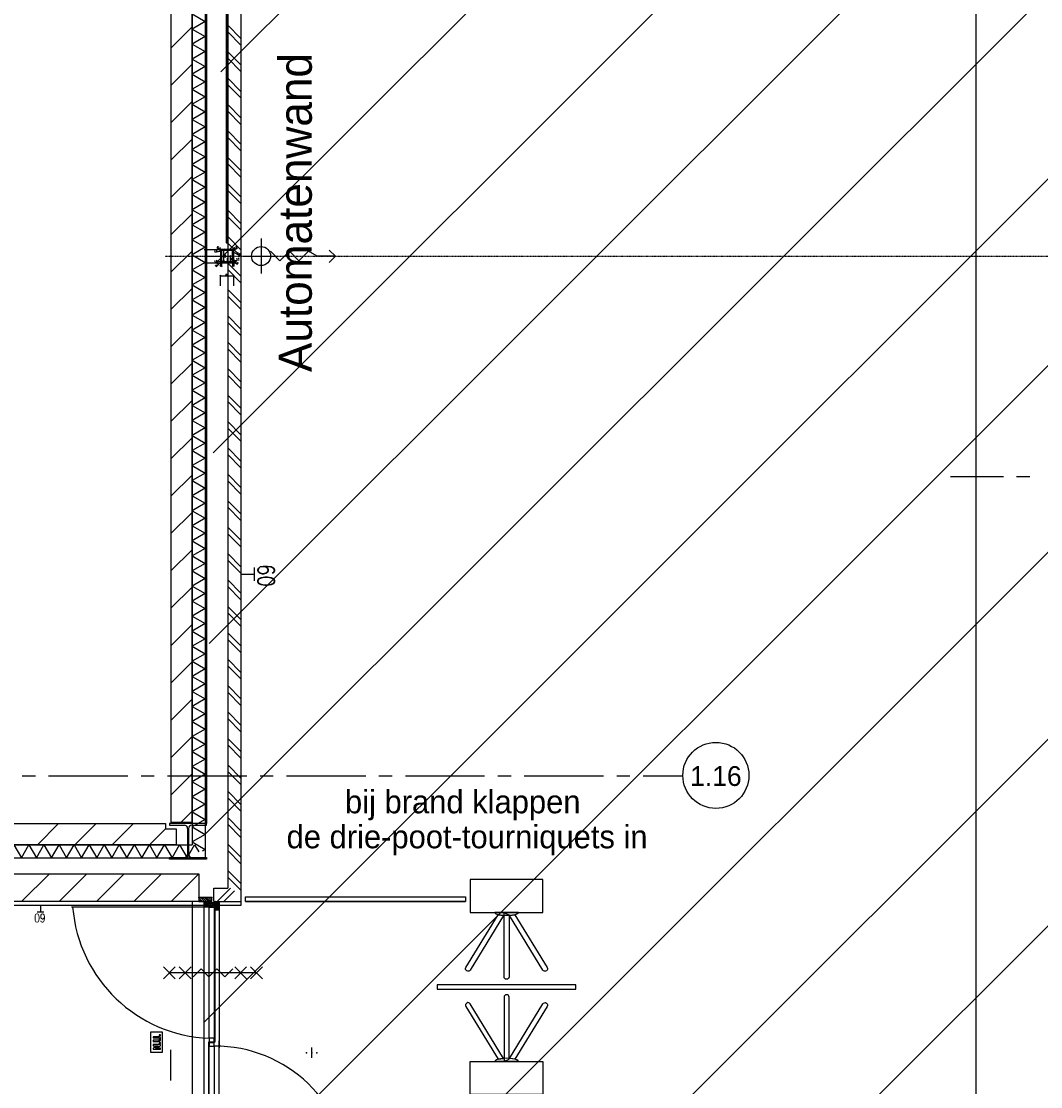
# Model space of a CAD drawing. Extents: x -66955 to 52345, y -20450 to 69550.
# Tile 46 of 94: x -1662 to 6052, y 10232 to 18300. Entities that reach past the tile are written whole.
import ezdxf
from ezdxf.enums import TextEntityAlignment as Align

# ---------------------------------------------------------------- set-up
doc = ezdxf.new("R2010")
doc.units = 0
doc.header["$MEASUREMENT"] = 0
for name, pattern in [('DASHDOT', [1, 0.5, -0.25, 0, -0.25]), ('DASHED', [0.75, 0.5, -0.25]), ('HIDDEN', [0.375, 0.25, -0.125])]:
    doc.linetypes.add(name, pattern=pattern)
for name, color, linetype in [('-01-', 7, 'CONTINUOUS'), ('-21-', 7, 'CONTINUOUS'), ('-32-', 7, 'CONTINUOUS'), ('BEGGR$--21-', 7, 'CONTINUOUS'), ('BEGGR$--28-', 7, 'CONTINUOUS'), ('BEGGR$--E5-', 7, 'CONTINUOUS'), ('BEGGR--11-', 7, 'CONTINUOUS'), ('BEGGR--21-', 7, 'CONTINUOUS'), ('BEGGR--22-', 7, 'CONTINUOUS'), ('BEGGR--28-', 7, 'CONTINUOUS'), ('BEGGR--31-', 7, 'CONTINUOUS'), ('BEGGR--32-', 7, 'CONTINUOUS'), ('BEGGR--E5-', 7, 'CONTINUOUS'), ('BEGGR--E6-', 7, 'CONTINUOUS'), ('BEGGR--E7-', 7, 'CONTINUOUS'), ('STRAMIEN--01-', 7, 'CONTINUOUS'), ('STRAMIEN--E3-', 7, 'CONTINUOUS'), ('STRAMIEN--E7-', 7, 'CONTINUOUS')]:
    doc.layers.add(name, color=color, linetype=linetype)
doc.styles.add('ROMANS', font='ROMANS', dxfattribs={"height": 0.2})
doc.styles.add('txt', font='TXT', dxfattribs={"height": 0.2})

# ---------------------------------------------------------------- blocks, each defined once
blk = doc.blocks.new('*O122')
at = {"layer": '-21-', "color": 7, "linetype": 'CONTINUOUS'}
blk.add_line((-310, 1081.2), (-310, 1046.2), dxfattribs=at)
at = {"layer": '-32-', "color": 7, "linetype": 'CONTINUOUS'}
blk.add_line((-310, -1047.2), (-310, -1082.2), dxfattribs=at)
for points in [[(-275, 963.8), (275, 963.8), (275, 1213.8), (-275, 1213.8)], [(525, 416.2), (-525, 416.2), (-525, 381.2), (525, 381.2)], [(-275, -166.2), (275, -166.2), (275, -416.2), (-275, -416.2)], [(-275, -963.8), (275, -963.8), (275, -1213.8), (-275, -1213.8)]]:
    blk.add_lwpolyline(points, close=True, dxfattribs=at)
for points in [[(-22.5, 939.6), (-275, 526.4, -0.999972), (-307.4, 546.2), (-63.1, 946), (-22.5, 939.6)], [(19.6, 945), (19.3, 476.5, -0.999972), (-18.6, 476.5), (-18.4, 960.7), (19.6, 945)], [(63.1, 946), (307.4, 546.2, -0.999972), (275, 526.4), (22.5, 939.6), (63.1, 946)], [(19.6, -147.5), (19.3, 321, 0.999972), (-18.6, 321), (-18.4, -163.2), (19.6, -147.5)], [(-22.5, -142.1), (-275, 271.1, 0.999972), (-307.4, 251.3), (-63.1, -148.5), (-22.5, -142.1)], [(22.5, -142.1), (275, 271.1, -0.999972), (307.4, 251.3), (63.1, -148.5), (22.5, -142.1)], [(19.6, -945), (19.3, -476.5, 0.999972), (-18.6, -476.5), (-18.4, -960.7), (19.6, -945)], [(-22.5, -939.6), (-275, -526.4, 0.999972), (-307.4, -546.2), (-63.1, -946), (-22.5, -939.6)], [(22.5, -939.6), (275, -526.4, -0.999972), (307.4, -546.2), (63.1, -946), (22.5, -939.6)]]:
    blk.add_lwpolyline(points, format="xyb", dxfattribs=at)
for points in [[(89.6, 963.8), (-89.6, 963.8)], [(89.6, -166.2), (-89.6, -166.2)], [(89.6, -963.8), (-89.6, -963.8)]]:
    blk.add_lwpolyline(points, dxfattribs=at)
at = {"layer": '-32-', "color": 7, "linetype": 'CONTINUOUS', "extrusion": (0, 0, -1)}
blk.add_ellipse((0, 963.8), major_axis=(89.6, 0), ratio=0.279127, start_param=0, end_param=3.141593, dxfattribs=at)
at = {"layer": '-32-', "color": 7, "linetype": 'CONTINUOUS'}
for centre in [(0, -166.2), (0, -963.8)]:
    blk.add_ellipse(centre, major_axis=(89.6, 0), ratio=0.279127, start_param=0, end_param=3.141593, dxfattribs=at)
blk = doc.blocks.new('B__DIM')
at = {"layer": 'BEGGR--28-', "color": 7, "linetype": 'CONTINUOUS'}
for p, q in [((-0.5, -0.5), (0.5, 0.5)), ((-0.5, 0), (0.5, 0)), ((0, 0.5), (0, -0.5))]:
    blk.add_line(p, q, dxfattribs=at)
blk = doc.blocks.new('B28KOK')
at = {"layer": 'BEGGR--28-', "color": 7, "linetype": 'CONTINUOUS'}
for p, q in [((-174.1, 50), (-24.1, 50)), ((-174.1, 0), (25.9, 0)), ((-41.9, 37.2), (-92.2, 27.2)), ((-48.3, 44.2), (-78.6, 62.4)), ((-13.4, 50), (-50.9, 50)), ((-13.4, 42), (-50.9, 42)), ((-50, 50), (-50, 42)), ((-50, 38), (-50, -38)), ((-42, 38), (-42, -38)), ((38, 50), (-38, 50)), ((38, 42), (-38, 42)), ((-25, -50), (-25, 50)), ((25, -50), (25, 0)), ((41.4, 35.9), (93.2, 4.9)), ((42, -38), (42, 38)), ((48.3, 44.2), (78.6, 62.4)), ((50, -38), (50, 38)), ((-174.1, -50), (-24.1, -50)), ((-174.1, -50), (25.9, -50)), ((-41.9, -38.8), (-92.2, -48.8)), ((-46.5, -46.5), (-82.5, -82.5)), ((-25.9, -42), (-50.9, -42)), ((-25.9, -50), (-50.9, -50)), ((-50, -13.4), (-50, -75.9)), ((-50, -13.4), (-50, -50.9)), ((-50, -42), (-50, -50)), ((-50, -50), (0, -50)), ((-50, -75), (-42, -75)), ((-42, -13.4), (-42, -75.9)), ((-38, -42), (38, -42)), ((-38, -50), (38, -50)), ((0, -13.4), (0, -50.9)), ((41.9, -37.2), (92.2, -27.2)), ((42, -25.9), (42, -75.9)), ((42, -75), (50, -75)), ((48.3, -44.2), (78.6, -62.4)), ((50, -25.9), (50, -75.9)), ((-50, -224.1), (-50, -149.1)), ((-50, -150), (50, -150)), ((50, -224.1), (50, -149.1))]:
    blk.add_line(p, q, dxfattribs=at)
for points in [[(-58.3, 45), (-48.3, 44.2), (-53.7, 52.7)], [(-49.9, 31), (-41.9, 37.2), (-51.6, 39.9)], [(51.5, 35.2), (41.4, 35.9), (46.8, 27.4)], [(53.7, 52.7), (48.3, 44.2), (58.3, 45)], [(-49.7, -56), (-46.5, -46.5), (-56, -49.7)], [(-49.9, -45), (-41.9, -38.8), (-51.6, -36.1)], [(49.9, -31), (41.9, -37.2), (51.6, -39.9)], [(58.3, -44.9), (48.3, -44.2), (53.7, -52.7)]]:
    blk.add_lwpolyline(points, dxfattribs=at)
for centre, radius, start, end in [((-38, 38), 12, 90, 180), ((-38, 38), 4, 90, 180), ((38, 38), 12, 0, 90), ((38, 38), 4, 0, 90), ((-38, -38), 12, 180, 270), ((-38, -38), 4, 180, 270), ((38, -38), 4, 270, 360), ((38, -38), 12, 270, 360)]:
    blk.add_arc(centre, radius, start, end, dxfattribs=at)
at = {"layer": 'BEGGR--28-', "color": 7, "linetype": 'CONTINUOUS', "xscale": 9, "yscale": -9}
for p, rotation in [((-50, 50), 90), ((-50, 42), 270), ((-25, 50), 90), ((25, 0), 90), ((-50, -42), 90), ((-50, -50), 270), ((-50, -50), 180), ((-50, -75), 180), ((-25, -50), 270), ((25, -50), 270), ((42, -75), 180), ((-50, -150), 180)]:
    blk.add_blockref('B__DIM', p, dxfattribs=dict(at, rotation=rotation))
for p in [(-42, -75), (0, -50), (50, -75), (50, -150)]:
    blk.add_blockref('B__DIM', p, dxfattribs=at)
at = {"layer": 'BEGGR--28-', "color": 7, "linetype": 'CONTINUOUS', "extrusion": (0, 0, -1), "style": 'ROMANS'}
for s, rotation, p in [('4', 348.70227, (87.9, 32.6)), ('R', 348.70227, (74.7, 35.3)), ('12', 30.9762, (64.1, 58.9)), ('R', 30.9762, (52.5, 52)), ('8', 90, (45.5, 43.4)), ('100', 90, (20.5, -12)), ('12', 329.0238, (-64.7, 59.3)), ('R', 329.0238, (-76.3, 66.2)), ('4', 30.95918, (-84, 15.7)), ('R', 30.95918, (-95.5, 8.7)), ('4', 348.69414, (87.9, -43.4)), ('12', 315, (75.6, -69.2)), ('R', 348.69414, (74.7, -40.7)), ('R', 315, (66, -59.7)), ('8', 90, (45.5, -48.6)), ('50', 90, (-29.5, -32.5)), ('12', 30.95546, (-69.4, -51.6)), ('4', 348.69414, (-78, -25.4)), ('R', 30.95546, (-80.9, -58.5)), ('R', 348.69414, (-91.3, -22.8))]:
    blk.add_text(s, height=9, rotation=rotation, dxfattribs=at).set_placement(p)
for s, p in [('8', (43.4, -70.5)), ('50', (17.5, -45.5)), ('8', (-48.6, -70.5)), ('100', (-12, -145.5))]:
    blk.add_text(s, height=9, dxfattribs=at).set_placement(p)
blk = doc.blocks.new('*O389')
at = {"layer": 'BEGGR--E5-', "color": 7, "linetype": 'CONTINUOUS'}
for p, q in [((-215.4, 132), (-215.4, -132)), ((-347.4, 0), (-83.4, 0)), ((347.4, 0), (300.6, -49.2))]:
    blk.add_line(p, q, dxfattribs=at)
for points in [[(208.2, 0), (143.4, 36), (71.4, -36.03), (-0.6, 36), (-72.6, -36), (-144.6, 36)], [(300.6, 45.6), (347.4, 0), (208.2, 0)]]:
    blk.add_lwpolyline(points, dxfattribs=at)
blk.add_circle((-215.4, 0), 72, dxfattribs=at)
blk = doc.blocks.new('*O550')
at = {"layer": 'BEGGR--31-', "color": 7, "linetype": 'CONTINUOUS'}
blk.add_lwpolyline([(34.4, 1887.5), (64.4, 1887.5), (64.4, 1820.5), (31.4, 1820.5), (31.4, 1845.5), (-33.6, 1845.5), (-33.6, 1850.5), (-49.6, 1850.5), (-49.6, 1887.5), (-19.6, 1887.5), (-19.6, 1878.5), (34.4, 1878.5)], close=True, dxfattribs=at)
at = {"layer": 'BEGGR--32-', "color": 7, "linetype": 'CONTINUOUS'}
for p, q in [((-90.6, 1903.36), (-74.74, 1887.5)), ((-90.6, 1889.22), (-88.88, 1887.5)), ((-89.59, 1916.5), (-60.59, 1887.5)), ((-75.45, 1916.5), (-46.45, 1887.5)), ((-61.31, 1916.5), (-32.31, 1887.5)), ((-22.17, 1887.5), (-49.6, 1860.07)), ((-36.31, 1887.5), (-49.6, 1874.21)), ((-49.6, 1886.65), (-8.45, 1845.5)), ((-49.6, 1872.51), (-22.59, 1845.5)), ((-49.6, 1858.36), (-41.74, 1850.5)), ((-49.6, -1887.5), (-49.6, 1855.7)), ((-47.17, 1916.5), (-9.17, 1878.5)), ((-17.03, 1878.5), (-45.03, 1850.5)), ((-36.31, 1887.5), (5.69, 1845.5)), ((-2.88, 1878.5), (-33.6, 1847.78)), ((-33.03, 1916.5), (4.97, 1878.5)), ((-22.17, 1887.5), (-19.6, 1884.93)), ((11.26, 1878.5), (-21.74, 1845.5)), ((-18.88, 1916.5), (9.4, 1888.22)), ((-13.17, 1878.5), (19.83, 1845.5)), ((25.4, 1878.5), (-7.6, 1845.5)), ((-4.74, 1916.5), (9.4, 1902.36)), ((0.97, 1878.5), (58.97, 1820.5)), ((48.54, 1887.5), (6.54, 1845.5)), ((15.12, 1878.5), (64.4, 1829.22)), ((62.68, 1887.5), (20.68, 1845.5)), ((29.26, 1878.5), (64.4, 1843.36)), ((64.4, 1875.07), (31.4, 1842.07)), ((64.4, 1860.93), (31.4, 1827.93)), ((34.4, 1887.5), (64.4, 1857.5)), ((48.54, 1887.5), (64.4, 1871.64)), ((62.68, 1887.5), (64.4, 1885.78)), ((-11.6, 1843.5), (-1053.35, 1843.5)), ((31.4, 1833.93), (44.83, 1820.5)), ((31.4, 1810.7), (31.4, 820.85)), ((64.4, 1846.79), (38.11, 1820.5)), ((64.4, 1832.65), (52.25, 1820.5)), ((64.4, 1820.5), (64.4, 778.53)), ((-267.78, 1302.62), (-357.78, 1392.62)), ((-357.78, 1302.62), (-267.78, 1392.62)), ((-147.78, 1302.62), (-237.78, 1392.62)), ((-237.78, 1302.62), (-147.78, 1392.62)), ((272.22, 1302.62), (182.22, 1392.62)), ((182.22, 1302.62), (272.22, 1392.62)), ((392.22, 1302.62), (302.22, 1392.62)), ((302.22, 1302.62), (392.22, 1392.62)), ((347.22, 1347.62), (-312.78, 1347.62)), ((-16.6, 820.85), (-16.6, -178.5)), ((31.4, 820.85), (-16.6, 820.85)), ((64.4, -1002.18), (64.4, 831.87)), ((-267.79, 251.1), (-357.79, 341.1)), ((-357.79, 251.1), (-267.79, 341.1)), ((-147.78, 251.1), (-237.79, 341.1)), ((-237.78, 251.1), (-147.78, 341.1)), ((272.22, 251.1), (182.22, 341.1)), ((182.22, 251.1), (272.22, 341.1)), ((392.22, 251.1), (302.22, 341.1)), ((302.22, 251.1), (392.22, 341.1)), ((347.22, 296.1), (-312.79, 296.1)), ((-49.6, -188.36), (-39.74, -178.5)), ((-49.6, -202.51), (-25.59, -178.5)), ((14.97, -243.5), (-49.6, -178.93)), ((-49.6, -216.65), (-16.6, -183.65)), ((0.83, -243.5), (-49.6, -193.07)), ((-49.6, -230.79), (-16.6, -197.79)), ((-49.6, -244.93), (-8.17, -203.5)), ((-49.6, -259.07), (5.97, -203.5)), ((-13.32, -243.5), (-49.6, -207.22)), ((-16.6, -254.36), (-49.6, -221.36)), ((-16.6, -268.5), (-49.6, -235.5)), ((-44.88, -268.5), (20.12, -203.5)), ((-16.6, -197.79), (-35.89, -178.5)), ((-16.6, -183.65), (-21.75, -178.5)), ((29.11, -243.5), (-10.89, -203.5)), ((-5.74, -243.5), (34.26, -203.5)), ((43.25, -243.5), (3.25, -203.5)), ((8.4, -243.5), (48.4, -203.5)), ((52.39, -238.5), (17.39, -203.5)), ((22.54, -243.5), (57.54, -208.5)), ((26.4, -199.78), (1053.36, -199.78)), ((64.4, -236.36), (31.54, -203.5)), ((36.68, -243.5), (64.4, -215.78)), ((48.4, -206.22), (45.68, -203.5)), ((64.4, -222.22), (50.68, -208.5)), ((55.83, -238.5), (64.4, -229.93)), ((-30.74, -268.5), (-49.6, -249.64)), ((-44.88, -268.5), (-49.6, -263.78)), ((-30.74, -268.5), (-16.6, -254.36)), ((-16.6, -1820.5), (-16.6, -268.5)), ((26.4, -247.22), (885.66, -247.22)), ((-267.8, -586.42), (-357.8, -676.42)), ((-357.8, -586.42), (-267.8, -676.42)), ((347.22, -631.42), (-312.8, -631.42)), ((-147.78, -586.42), (-237.8, -676.42)), ((-237.78, -586.42), (-147.78, -676.42)), ((272.22, -586.42), (182.22, -676.42)), ((182.22, -586.42), (272.22, -676.42)), ((392.22, -586.42), (302.22, -676.42)), ((302.22, -586.42), (392.22, -676.42)), ((64.4, -1850.5), (64.4, -1002.18)), ((-267.78, -1414.45), (-357.78, -1504.45)), ((-357.78, -1414.45), (-267.78, -1504.45)), ((-147.78, -1414.45), (-237.78, -1504.45)), ((-237.78, -1414.45), (-147.78, -1504.45)), ((272.22, -1414.45), (182.22, -1504.45)), ((182.22, -1414.45), (272.22, -1504.45)), ((392.22, -1414.45), (302.22, -1504.45)), ((302.22, -1414.45), (392.22, -1504.45)), ((347.22, -1459.45), (-312.78, -1459.45)), ((-49.6, -1832.65), (-37.45, -1820.5)), ((-49.6, -1846.79), (-23.31, -1820.5)), ((-49.6, -1860.93), (-16.6, -1827.93)), ((-0.32, -1878.5), (-49.6, -1829.22)), ((-49.6, -1875.07), (-16.6, -1842.07)), ((-14.46, -1878.5), (-49.6, -1843.36)), ((-47.88, -1887.5), (-5.88, -1845.5)), ((13.83, -1878.5), (-44.17, -1820.5)), ((-33.74, -1887.5), (8.26, -1845.5)), ((-16.6, -1833.93), (-30.03, -1820.5)), ((-10.6, -1878.5), (22.4, -1845.5)), ((27.97, -1878.5), (-5.03, -1845.5)), ((3.54, -1878.5), (36.54, -1845.5)), ((51.11, -1887.5), (9.11, -1845.5)), ((17.68, -1878.5), (48.4, -1847.78)), ((64.4, -1886.65), (23.25, -1845.5)), ((26.4, -1843.5), (900.45, -1843.5)), ((31.83, -1878.5), (59.83, -1850.5)), ((64.4, -1872.51), (37.39, -1845.5)), ((64.4, -1858.36), (56.54, -1850.5)), ((-90.8, -1903.56), (-74.74, -1887.5)), ((-90.8, -1889.42), (-88.88, -1887.5)), ((-89.59, -1916.5), (-60.59, -1887.5)), ((-75.45, -1916.5), (-46.45, -1887.5)), ((-61.31, -1916.5), (-32.31, -1887.5)), ((-19.6, -1887.5), (-49.6, -1857.5)), ((-33.74, -1887.5), (-49.6, -1871.64)), ((-47.88, -1887.5), (-49.6, -1885.78)), ((-47.17, -1916.5), (-9.17, -1878.5)), ((-33.03, -1916.5), (4.97, -1878.5)), ((-18.88, -1916.5), (9.4, -1888.22)), ((-4.74, -1916.5), (9.4, -1902.36)), ((36.97, -1887.5), (34.4, -1884.93)), ((36.97, -1887.5), (64.4, -1860.07)), ((51.11, -1887.5), (64.4, -1874.21))]:
    blk.add_line(p, q, dxfattribs=at)
for points in [[(-90.6, 1887.5), (-29.6, 1887.5), (-29.6, 1887.5), (-19.6, 1887.5), (-19.6, 1878.5), (9.4, 1878.5), (9.4, 1916.5), (-90.6, 1916.5)], [(9.4, 1916.5), (-90.6, 1916.5), (-90.6, 1887.5), (-29.6, 1887.5), (-29.6, 1887.5), (-19.6, 1887.5), (-19.6, 1878.5), (9.4, 1878.5)], [(34.4, 1887.5), (64.4, 1887.5), (64.4, 1820.5), (31.4, 1820.5), (31.4, 1845.5), (-33.6, 1845.5), (-33.6, 1850.5), (-49.6, 1850.5), (-49.6, 1887.5), (-29.6, 1887.5), (-29.6, 1887.5), (-19.6, 1887.5), (-19.6, 1878.5), (34.4, 1878.5)], [(26.4, 1843.5), (26.4, 851.75), (-11.6, 851.75), (-11.6, 1843.5)], [(-11.6, 791.97), (25.81, 791.97), (25.81, 817.87), (-11.6, 817.87)], [(-11.01, 825.85), (26.4, 825.85), (26.4, 851.75), (-11.01, 851.75)], [(-11.6, -199.78), (-11.6, 791.97), (26.4, 791.97), (26.4, -199.78)], [(-16.6, -268.5), (-49.6, -268.5), (-49.6, -178.5), (-16.6, -178.5), (-16.6, -203.5), (48.4, -203.5), (48.4, -208.5), (64.4, -208.5), (64.4, -228.5), (64.4, -228.5), (64.4, -238.5), (48.4, -238.5), (48.4, -243.5), (-16.6, -243.5)], [(-11.6, -247.22), (-11.6, -1015.62), (26.4, -1015.62), (26.4, -247.22)], [(-11.6, -1015.62), (25.81, -1015.62), (25.81, -1041.52), (-11.6, -1041.52)], [(26.4, -1843.5), (26.4, -1075.4), (-11.6, -1075.4), (-11.6, -1843.5)], [(-11.01, -1049.5), (26.4, -1049.5), (26.4, -1075.4), (-11.01, -1075.4)], [(-19.6, -1887.5), (-49.6, -1887.5), (-49.6, -1820.5), (-16.6, -1820.5), (-16.6, -1845.5), (48.4, -1845.5), (48.4, -1850.5), (64.4, -1850.5), (64.4, -1887.5), (44.4, -1887.5), (44.4, -1887.5), (34.4, -1887.5), (34.4, -1878.5), (-19.6, -1878.5)], [(-90.8, -1887.5), (-29.6, -1887.5), (-29.6, -1887.5), (-19.6, -1887.5), (-19.6, -1878.5), (9.4, -1878.5), (9.4, -1916.5), (-90.8, -1916.5)], [(9.4, -1916.5), (-90.8, -1916.5), (-90.8, -1887.5), (-29.6, -1887.5), (-29.6, -1887.5), (-19.6, -1887.5), (-19.6, -1878.5), (9.4, -1878.5)]]:
    blk.add_lwpolyline(points, close=True, dxfattribs=at)
for points in [[(26.4, 1843.5), (31.4, 1843.5), (31.4, 1810.7)], [(167.22, 1377.62), (107.22, 1317.62), (47.22, 1377.64), (-12.78, 1317.62), (-72.78, 1377.62), (-132.78, 1317.62)], [(167.22, 326.1), (107.22, 266.1), (47.22, 326.12), (-12.78, 266.1), (-72.78, 326.1), (-132.78, 266.1)], [(167.22, -661.42), (107.22, -601.42), (47.22, -661.44), (-12.78, -601.42), (-72.78, -661.42), (-132.78, -601.42)], [(167.22, -1489.45), (107.22, -1429.45), (47.22, -1489.47), (-12.78, -1429.45), (-72.78, -1489.45), (-132.78, -1429.45)]]:
    blk.add_lwpolyline(points, dxfattribs=at)
for centre, major_axis, ratio, start_param, end_param in [((29.26, 1933.98), (0, -1083.01), 0.9950496, 4.7951926, 6.2452598), ((33.15, -234.53), (0, 1026.52), 0.9946965, 4.7536033, 0.0066101), ((-7.83, -1913.8), (-902.73, 0), 0.9293967, 3.2243963, 4.6744635)]:
    blk.add_ellipse(centre, major_axis=major_axis, ratio=ratio, start_param=start_param, end_param=end_param, dxfattribs=at)
at = {"layer": 'BEGGR--32-', "color": 7, "linetype": 'CONTINUOUS', "extrusion": (0, 0, -1)}
blk.add_ellipse((32.04, -222.08), major_axis=(-854.34, 0), ratio=0.9288682, start_param=3.182807, end_param=4.7189991, dxfattribs=at)
at = {"layer": 'BEGGR--32-', "color": 7, "linetype": 'CONTINUOUS'}
for p in [(-90.6, 1916.5), (9.4, 1916.5), (34.4, 1887.5), (-16.6, -268.5), (56.34, -659.62), (-90.8, -1916.5), (-19.6, -1887.5), (9.4, -1916.5)]:
    blk.add_point(p, dxfattribs=at)
blk = doc.blocks.new('BI$DDF')
at = {"layer": 'BEGGR--31-', "color": 7, "linetype": 'CONTINUOUS'}
blk.add_blockref('*O550', (-64.4, 1887.5), dxfattribs=at)
blk = doc.blocks.new('*O551')
at = {"layer": 'BEGGR--E6-', "color": 7, "linetype": 'CONTINUOUS'}
for points in [[(45, -75), (45, 75), (-45, 75), (-45, -75)], [(-26.74, 6.14), (3.58, 6.14), (11.97, 6.35), (18.01, 6.99), (21.25, 7.9), (24.32, 9.43), (27.04, 11.6), (29.2, 14.47), (30.62, 18.41), (31.08, 23.84), (30.66, 28.48), (29.36, 32.12), (27.36, 34.98), (24.73, 37.2), (21.49, 38.8), (17.59, 39.82), (11.86, 40.33), (3.13, 40.51), (-26.74, 40.51), (-26.74, 32.33), (4.72, 32.32), (14.38, 31.93), (17.06, 31.12), (19.27, 29.52), (20.77, 27.04), (21.28, 23.6), (20.74, 20.12), (19.14, 17.49), (16.7, 15.67), (13.54, 14.68), (4.04, 14.33), (-26.76, 14.33)], [(30, 48.69), (30, 56.88), (19.09, 56.88), (19.09, 48.7)], [(30, -52.78), (30, -44.59), (-7.3, -44.59), (30, -27.24), (30, -18.4), (-26.76, -18.4), (-26.74, -26.59), (11.12, -26.59), (-26.76, -44.21), (-26.76, -52.78)], [(30, -10.22), (30, -2.04), (19.09, -2.04), (19.09, -10.22)]]:
    blk.add_lwpolyline(points, close=True, dxfattribs=at)
blk = doc.blocks.new('B28HE')
at = {"layer": 'BEGGR$--28-', "color": 5, "linetype": 'CONTINUOUS'}
for p, q in [((-4, -98), (-4, 98)), ((4, -98), (4, 98))]:
    blk.add_line(p, q, dxfattribs=at)
for points in [[(-28, 122), (-140, 122), (-140, 135), (140, 135), (140, 122), (28, 122)], [(-28, -122), (-140, -122), (-140, -135), (140, -135), (140, -122), (28, -122)]]:
    blk.add_lwpolyline(points, dxfattribs=at)
for centre, start, end in [((-28, 98), 0, 90), ((28, 98), 90, 180), ((-28, -98), 270, 360), ((28, -98), 180, 270)]:
    blk.add_arc(centre, 24, start, end, dxfattribs=at)

msp = doc.modelspace()

# ---------------------------------------------------------------- linework, layer by layer
at = {"layer": '-21-', "color": 7, "linetype": 'CONTINUOUS'}
for p, q in [((35, 11670), (1700, 11670)), ((35, 11635), (1700, 11635))]:
    msp.add_line(p, q, dxfattribs=at)
msp.add_point((535, 10490), dxfattribs=at)
at = {"layer": '-32-', "color": 7, "linetype": 'CONTINUOUS'}
msp.add_lwpolyline([(35, 11670), (1700, 11670), (1700, 11635), (35, 11635)], close=True, dxfattribs=at)
at = {"layer": 'BEGGR$--21-', "color": 7, "linetype": 'CONTINUOUS'}
for p, q in [((-370, 31465.94), (-370, 12065)), ((-270, 25495), (-270, 11965)), ((-100, 25495), (-100, 11735)), ((0, 25495), (0, 11635)), ((-530, 18097.63), (-370, 18257.63)), ((-100, 18270), (0, 18170)), ((-100, 18220), (0, 18120)), ((-100, 18070), (0, 17970)), ((-100, 18020), (0, 17920)), ((-530, 17814.79), (-370, 17974.79)), ((-100, 17870), (0, 17770)), ((-100, 17820), (0, 17720)), ((-530, 17531.94), (-370, 17691.94)), ((-100, 17670), (0, 17570)), ((-100, 17620), (0, 17520)), ((-100, 17470), (0, 17370)), ((-530, 17249.1), (-370, 17409.1)), ((-100, 17420), (0, 17320)), ((-100, 17270), (0, 17170)), ((-100, 17220), (0, 17120)), ((-530, 16966.26), (-370, 17126.26)), ((-100, 17070), (0, 16970)), ((-100, 17020), (0, 16920)), ((-100, 16870), (0, 16770)), ((-530, 16683.42), (-370, 16843.42)), ((-100, 16820), (0, 16720)), ((-100, 16670), (0, 16570)), ((-530, 16400.57), (-370, 16560.57)), ((-100, 16620), (0, 16520)), ((-100, 16470), (0, 16370)), ((-100, 16420), (0, 16320)), ((-530, 16117.73), (-370, 16277.73)), ((-100, 16270), (0, 16170)), ((-100, 16220), (0, 16120)), ((-100, 16070), (0, 15970)), ((-530, 15834.89), (-370, 15994.89)), ((-100, 16020), (0, 15920)), ((-100, 15870), (0, 15770)), ((-100, 15820), (0, 15720)), ((-530, 15552.04), (-370, 15712.04)), ((-100, 15670), (0, 15570)), ((-100, 15620), (0, 15520)), ((-530, 15269.2), (-370, 15429.2)), ((-100, 15470), (0, 15370)), ((-100, 15420), (0, 15320)), ((-100, 15270), (0, 15170)), ((-100, 15220), (0, 15120)), ((-530, 14986.36), (-370, 15146.36)), ((-100, 15070), (0, 14970)), ((-100, 15020), (0, 14920)), ((-530, 14703.52), (-370, 14863.52)), ((-100, 14870), (0, 14770)), ((-100, 14820), (0, 14720)), ((-100, 14670), (0, 14570)), ((-100, 14620), (0, 14520)), ((-530, 14420.67), (-370, 14580.67)), ((-100, 14470), (0, 14370)), ((-100, 14420), (0, 14320)), ((-530, 14137.83), (-370, 14297.83)), ((-100, 14270), (0, 14170)), ((-100, 14220), (0, 14120)), ((-100, 14070), (0, 13970)), ((-530, 13854.99), (-370, 14014.99)), ((-100, 14020), (0, 13920)), ((-100, 13870), (0, 13770)), ((-100, 13820), (0, 13720)), ((-530, 13572.15), (-370, 13732.15)), ((-100, 13670), (0, 13570)), ((-100, 13620), (0, 13520)), ((-530, 13289.3), (-370, 13449.3)), ((-100, 13470), (0, 13370)), ((-100, 13420), (0, 13320)), ((-100, 13270), (0, 13170)), ((-530, 13006.46), (-370, 13166.46)), ((-100, 13220), (0, 13120)), ((-100, 13070), (0, 12970)), ((-100, 13020), (0, 12920)), ((-530, 12723.62), (-370, 12883.62)), ((-100, 12870), (0, 12770)), ((-100, 12820), (0, 12720)), ((-100, 12670), (0, 12570)), ((-530, 12440.77), (-370, 12600.77)), ((-100, 12620), (0, 12520)), ((-100, 12470), (0, 12370)), ((-100, 12420), (0, 12320)), ((-452.93, 12235), (-370, 12317.93)), ((-100, 12270), (0, 12170)), ((-1379.89, 12225), (-1539.89, 12065)), ((-1097.04, 12225), (-1257.04, 12065)), ((-814.2, 12225), (-974.2, 12065)), ((-570, 12186.36), (-691.36, 12065)), ((-100, 12220), (0, 12120)), ((-16824, 12065), (-370, 12065)), ((-100, 12070), (0, 11970)), ((-16824, 11965), (-270, 11965)), ((-100, 12020), (0, 11920)), ((-100, 11870), (0, 11770)), ((-1449.89, 11845), (-1659.89, 11635)), ((-1167.04, 11845), (-1377.04, 11635)), ((-884.2, 11845), (-1094.2, 11635)), ((-601.36, 11845), (-811.36, 11635)), ((-320, 11843.52), (-528.52, 11635)), ((-100, 11820), (0, 11720)), ((-204.8, 11735), (-100, 11735)), ((-204.8, 11635), (-204.8, 11735)), ((-179.8, 11635), (-79.8, 11735)), ((-129.8, 11635), (-49.8, 11715)), ((-204.8, 11635), (0, 11635))]:
    msp.add_line(p, q, dxfattribs=at)
for points in [[(-490, 19695), (-490, 19615), (-530, 19615), (-530, 12235), (-490, 12235), (-490, 12235), (-370, 12235), (-370, 19695)], [(-5240, 12185), (-5160, 12185), (-5160, 12225), (-570, 12225), (-570, 12185), (-490, 12185), (-490, 12065), (-5240, 12065)], [(-5320, 11795), (-5320, 11795), (-5320, 11845), (-320, 11845), (-320, 11635), (-5320, 11635)]]:
    msp.add_lwpolyline(points, close=True, dxfattribs=at)
for points in [[(-370, 18355.94), (-270, 18298.94), (-370, 18241.94)], [(-370, 18241.94), (-270, 18184.94), (-370, 18127.94)], [(-370, 18127.94), (-270, 18070.94), (-370, 18013.94)], [(-370, 18013.94), (-270, 17956.94), (-370, 17899.94)], [(-370, 17899.94), (-270, 17842.94), (-370, 17785.94)], [(-370, 17785.94), (-270, 17728.94), (-370, 17671.94)], [(-370, 17671.94), (-270, 17614.94), (-370, 17557.94)], [(-370, 17557.94), (-270, 17500.94), (-370, 17443.94)], [(-370, 17443.94), (-270, 17386.94), (-370, 17329.94)], [(-370, 17329.94), (-270, 17272.94), (-370, 17215.94)], [(-370, 17215.94), (-270, 17158.94), (-370, 17101.94)], [(-370, 17101.94), (-270, 17044.94), (-370, 16987.94)], [(-370, 16987.94), (-270, 16930.94), (-370, 16873.94)], [(-370, 16873.94), (-270, 16816.94), (-370, 16759.94)], [(-370, 16759.94), (-270, 16702.94), (-370, 16645.94)], [(-370, 16645.94), (-270, 16588.94), (-370, 16531.94)], [(-370, 16531.94), (-270, 16474.94), (-370, 16417.94)], [(-370, 16417.94), (-270, 16360.94), (-370, 16303.94)], [(-370, 16303.94), (-270, 16246.94), (-370, 16189.94)], [(-370, 16189.94), (-270, 16132.94), (-370, 16075.94)], [(-370, 16075.94), (-270, 16018.94), (-370, 15961.94)], [(-370, 15961.94), (-270, 15904.94), (-370, 15847.94)], [(-370, 15847.94), (-270, 15790.94), (-370, 15733.94)], [(-370, 15733.94), (-270, 15676.94), (-370, 15619.94)], [(-370, 15619.94), (-270, 15562.94), (-370, 15505.94)], [(-370, 15505.94), (-270, 15448.94), (-370, 15391.94)], [(-370, 15391.94), (-270, 15334.94), (-370, 15277.94)], [(-370, 15277.94), (-270, 15220.94), (-370, 15163.94)], [(-370, 15163.94), (-270, 15106.94), (-370, 15049.94)], [(-370, 15049.94), (-270, 14992.94), (-370, 14935.94)], [(-370, 14935.94), (-270, 14878.94), (-370, 14821.94)], [(-370, 14821.94), (-270, 14764.94), (-370, 14707.94)], [(-370, 14707.94), (-270, 14650.94), (-370, 14593.94)], [(-370, 14593.94), (-270, 14536.94), (-370, 14479.94)], [(-370, 14479.94), (-270, 14422.94), (-370, 14365.94)], [(-370, 14365.94), (-270, 14308.94), (-370, 14251.94)], [(-370, 14251.94), (-270, 14194.94), (-370, 14137.94)], [(-370, 14137.94), (-270, 14080.94), (-370, 14023.94)], [(-370, 14023.94), (-270, 13966.94), (-370, 13909.94)], [(-370, 13909.94), (-270, 13852.94), (-370, 13795.94)], [(-370, 13795.94), (-270, 13738.94), (-370, 13681.94)], [(-370, 13681.94), (-270, 13624.94), (-370, 13567.94)], [(-370, 13567.94), (-270, 13510.94), (-370, 13453.94)], [(-370, 13453.94), (-270, 13396.94), (-370, 13339.94)], [(-370, 13339.94), (-270, 13282.94), (-370, 13225.94)], [(-370, 13225.94), (-270, 13168.94), (-370, 13111.94)], [(-370, 13111.94), (-270, 13054.94), (-370, 12997.94)], [(-370, 12997.94), (-270, 12940.94), (-370, 12883.94)], [(-370, 12883.94), (-270, 12826.94), (-370, 12769.94)], [(-370, 12769.94), (-270, 12712.94), (-370, 12655.94)], [(-370, 12655.94), (-270, 12598.94), (-370, 12541.94)], [(-370, 12541.94), (-270, 12484.94), (-370, 12427.94)], [(-370, 12427.94), (-270, 12370.94), (-370, 12313.94)], [(-370, 12313.94), (-270, 12256.94), (-370, 12199.94)], [(-370, 12199.94), (-270, 12142.94), (-370, 12085.94)], [(-1776, 11965), (-1719, 12065), (-1662, 11965)], [(-1662, 11965), (-1605, 12065), (-1548, 11965)], [(-1548, 11965), (-1491, 12065), (-1434, 11965)], [(-1434, 11965), (-1377, 12065), (-1320, 11965)], [(-1320, 11965), (-1263, 12065), (-1206, 11965)], [(-1206, 11965), (-1149, 12065), (-1092, 11965)], [(-1092, 11965), (-1035, 12065), (-978, 11965)], [(-978, 11965), (-921, 12065), (-864, 11965)], [(-864, 11965), (-807, 12065), (-750, 11965)], [(-750, 11965), (-693, 12065), (-636, 11965)], [(-636, 11965), (-579, 12065), (-522, 11965)], [(-522, 11965), (-465, 12065), (-408, 11965)], [(-408, 11965), (-351, 12065), (-320, 12011)], [(-370, 12085.94), (-270, 12028.94), (-294, 12014.94)]]:
    msp.add_lwpolyline(points, dxfattribs=at)
at = {"layer": 'BEGGR$--28-', "color": 5, "linetype": 'CONTINUOUS'}
msp.add_line((-260, 19645), (-260, 12225), dxfattribs=at)
msp.add_lwpolyline([(-105, 16622.5), (-105, 20854), (-113, 20854), (-113, 16622.5)], close=True, dxfattribs=at)
at = {"layer": 'BEGGR$--E5-', "color": 1, "linetype": 'CONTINUOUS'}
for p, q in [((100, 14164), (100, 14064)), ((0, 14114), (100, 14114)), ((-1491.93, 11555), (-1541.93, 11555)), ((-1516.93, 11605), (-1516.93, 11555))]:
    msp.add_line(p, q, dxfattribs=at)
at = {"layer": 'BEGGR$--E5-', "color": 1, "linetype": 'DASHED'}
msp.add_lwpolyline([(0, 44665), (0, 25635), (0, 25635), (0, 11605), (-49437.91, 11605), (-49437.91, 16785.05), (-53530, 16785.05), (-53530, 24110.05), (-56810, 24110.05)], dxfattribs=at)
at = {"layer": 'BEGGR--11-', "color": 1, "linetype": 'CONTINUOUS'}
for p, q in [((0, 16657.44), (11504.56, 28162)), ((0, 15243.22), (12541.98, 27785.2)), ((0, 13829.01), (12541.98, 26370.99)), ((-279, 10721.58), (14519.42, 25520)), ((-279, 9307.37), (15933.63, 25520)), ((-279, 7893.16), (17347.84, 25520)), ((0, 18071.65), (7448.35, 25520)), ((0, 12414.8), (13105.2, 25520)), ((767.06, 7525), (18762.06, 25520)), ((2181.27, 7525), (20176.27, 25520)), ((-152.73, 17918.92), (0, 18071.65)), ((-181.73, 16475.7), (0, 16657.44)), ((-210.73, 15032.49), (0, 15243.22)), ((-239.73, 13589.28), (0, 13829.01)), ((-268.73, 12146.07), (0, 12414.8))]:
    msp.add_line(p, q, dxfattribs=at)
for p in [(0, 18071.65), (0, 16657.44), (0, 15243.22), (0, 13829.01), (0, 12414.8)]:
    msp.add_point(p, dxfattribs=at)
at = {"layer": 'BEGGR--21-', "color": 7, "linetype": 'CONTINUOUS'}
msp.add_line((535, 10450), (535, 10530), dxfattribs=at)
msp.add_line((535, 10450), (535, 10530), dxfattribs=at)
for p in [(495, 10490), (575, 10490)]:
    msp.add_point(p, dxfattribs=at)
at = {"layer": 'BEGGR--22-', "color": 7, "linetype": 'HIDDEN'}
msp.add_lwpolyline([(-369.8, 11635), (-368.29, 9574), (-48473, 9574)], dxfattribs=at)
at = {"layer": 'BEGGR--32-', "color": 7, "linetype": 'CONTINUOUS'}
msp.add_line((-241, 11591), (-1282.75, 11591), dxfattribs=at)
at = {"layer": 'BEGGR--E5-', "color": 1, "linetype": 'DASHED'}
msp.add_lwpolyline([(-369.8, 11635), (-369.8, 7860), (-530, 7860), (-530, 7775)], dxfattribs=at)
at = {"layer": 'BEGGR--E7-', "color": 1, "linetype": 'DASHDOT'}
msp.add_line((-574.57, 16522.5), (21277.46, 16522.5), dxfattribs=at)
at = {"layer": 'STRAMIEN--E3-', "color": 251, "linetype": 'DASHED'}
msp.add_line((5564, -901.78), (5564, 29650), dxfattribs=at)
at = {"layer": 'STRAMIEN--E7-', "color": 6, "linetype": 'CONTINUOUS'}
for p, q in [((-530, 18250), (-530, 18150)), ((-530, 18050), (-530, 17750)), ((-530, 17750), (-530, 17450)), ((-530, 17350), (-530, 17250)), ((-530, 17150), (-530, 16850)), ((-530, 16850), (-530, 16550)), ((-530, 16450), (-530, 16350)), ((-530, 16250), (-530, 15950)), ((-530, 15950), (-530, 15650)), ((-530, 15550), (-530, 15450)), ((-530, 15350), (-530, 15050)), ((-530, 15050), (-530, 14750)), ((-530, 14650), (-530, 14550)), ((-530, 14450), (-530, 14150)), ((-530, 14150), (-530, 13850)), ((-530, 13750), (-530, 13650)), ((-530, 13550), (-530, 13250)), ((-530, 13250), (-530, 12950)), ((-530, 12850), (-530, 12750)), ((-530, 12650), (-530, 12350)), ((-1556, 12585), (-1656, 12585)), ((-1156, 12585), (-1456, 12585)), ((-856, 12585), (-1156, 12585)), ((-656, 12585), (-756, 12585)), ((-256, 12585), (-556, 12585)), ((44, 12585), (-256, 12585)), ((244, 12585), (144, 12585)), ((644, 12585), (344, 12585)), ((944, 12585), (644, 12585)), ((1144, 12585), (1044, 12585)), ((1544, 12585), (1244, 12585)), ((1844, 12585), (1544, 12585)), ((2044, 12585), (1944, 12585)), ((2444, 12585), (2144, 12585)), ((2744, 12585), (2444, 12585)), ((2944, 12585), (2844, 12585)), ((3344, 12585), (3044, 12585)), ((-530, 12350), (-530, 12225))]:
    msp.add_line(p, q, dxfattribs=at)
at = {"layer": 'STRAMIEN--E7-', "color": 1, "linetype": 'CONTINUOUS'}
for p, q in [((5470, 14850), (5370, 14850)), ((5770, 14850), (5470, 14850)), ((5970, 14850), (5870, 14850)), ((-530, 10280), (-530, 10512))]:
    msp.add_line(p, q, dxfattribs=at)
at = {"layer": 'STRAMIEN--E7-', "color": 6, "linetype": 'CONTINUOUS'}
msp.add_circle((3594, 12590), 250.05, dxfattribs=at)

# ---------------------------------------------------------------- block references
at = {"layer": '-21-', "color": 7, "linetype": 'CONTINUOUS'}
msp.add_blockref('*O122', (2010, 10588.75), dxfattribs=at)
at = {"layer": 'BEGGR$--28-', "color": 5, "linetype": 'CONTINUOUS'}
msp.add_blockref('B28KOK', (-105, 16522.5), dxfattribs=at)
at = {"layer": 'BEGGR$--28-', "color": 5, "linetype": 'CONTINUOUS', "rotation": 180}
msp.add_blockref('B28HE', (-400, 12090), dxfattribs=at)
at = {"layer": 'BEGGR--28-', "color": 5, "linetype": 'CONTINUOUS'}
msp.add_blockref('B28KOK', (-105, 16522.5), dxfattribs=at)
at = {"layer": 'BEGGR--31-', "color": 7, "linetype": 'CONTINUOUS'}
msp.add_blockref('BI$DDF', (-165, 7860), dxfattribs=at)
at = {"layer": 'BEGGR--E5-', "color": 7, "linetype": 'CONTINUOUS'}
msp.add_blockref('*O389', (367.4, 16522.5), dxfattribs=at)
at = {"layer": 'BEGGR--E6-', "color": 7, "linetype": 'CONTINUOUS'}
msp.add_blockref('*O551', (-639, 10569.36), dxfattribs=at)

# ---------------------------------------------------------------- texts
at = {"layer": '-01-', "color": 7, "linetype": 'CONTINUOUS', "style": 'txt'}
msp.add_text('Automatenwand', height=250, rotation=90, dxfattribs=at).set_placement((536, 15644))
for s, p in [('bij brand klappen ', (1711, 12368.5)), ('de drie-poot-tourniquets in', (1711, 12103.5))]:
    msp.add_text(s, height=175, dxfattribs=at).set_placement(p, align=Align.MIDDLE)
at = {"layer": 'BEGGR$--E5-', "color": 1, "linetype": 'CONTINUOUS', "style": 'ROMANS'}
for height, rotation, width, p in [(125, 270, 0.79992, (190.68, 14103.67)), (62.5, 180, 0.8, (-1522.08, 11509.66))]:
    msp.add_text('60', height=height, rotation=rotation, dxfattribs=dict(at, width=width)).set_placement(p, align=Align.MIDDLE)
at = {"layer": 'STRAMIEN--01-', "color": 7, "linetype": 'CONTINUOUS', "style": 'txt'}
msp.add_text('1.16', height=150, dxfattribs=at).set_placement((3594, 12585), align=Align.MIDDLE)

doc.saveas('drawing.dxf')
